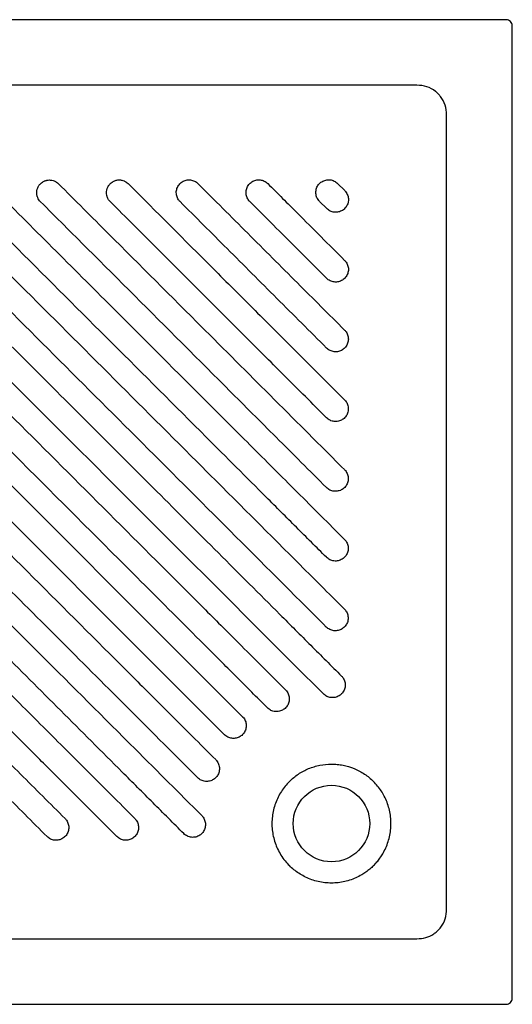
# Model space of a CAD drawing. Header units: millimetres. Extents: x 5358.209 to 5359.007, y 3206.355 to 3207.153.
# Tile 2 of 2: x 5358.608 to 5359.007, y 3206.355 to 3207.153. Entities that reach past the tile are written whole.
import ezdxf

# ---------------------------------------------------------------- set-up
doc = ezdxf.new("R2010")
doc.units = ezdxf.units.MM
doc.layers.add('SANINDUSA', color=3, linetype='Continuous')

msp = doc.modelspace()

# ---------------------------------------------------------------- linework, layer by layer
at = {"layer": 'SANINDUSA'}
for p, q in [((5359.00192, 3207.15336), (5358.214, 3207.15336)), ((5359.00692, 3206.36043), (5359.00692, 3207.14836)), ((5358.92961, 3207.10019), (5358.28631, 3207.10019)), ((5358.95375, 3206.43275), (5358.95375, 3207.07604)), ((5358.8654, 3207.02063), (5358.87119, 3207.01484)), ((5358.85662, 3207.00029), (5358.85083, 3207.00608)), ((5358.28631, 3206.4086), (5358.92961, 3206.4086)), ((5358.214, 3206.35543), (5359.00192, 3206.35543))]:
    msp.add_line(p, q, dxfattribs=at)
at = {"layer": 'SANINDUSA', "flags": 128}
for points in [[(5358.35675, 3207.02017), (5358.3949, 3206.98202), (5358.54749, 3206.82943), (5358.78844, 3206.58853)], [(5358.77383, 3206.57391), (5358.53292, 3206.81487), (5358.38033, 3206.96746), (5358.34218, 3207.0056)]]:
    msp.add_lwpolyline(points, dxfattribs=at)
at = {"layer": 'SANINDUSA'}
msp.add_circle((5358.86046, 3206.50189), 0.031, dxfattribs=at)
for centre, major_axis, ratio, start_param, end_param in [((5359.00195, 3207.14838), (0.00466, -0.00182), 0.993616, 1.159881, 1.945103), ((5359.00195, 3207.14838), (-0.00182, 0.00466), 0.993616, 4.338082, 5.123304), ((5358.92715, 3207.07359), (0.01901, 0.02045), 0.895232, 0.072315, 0.711055), ((5358.92715, 3207.07359), (0.02045, 0.01901), 0.895232, 5.57213, 6.210871), ((5358.92715, 3206.4352), (0.02045, -0.01901), 0.895232, 0.088133, 0.711055), ((5358.92715, 3206.4352), (-0.01901, 0.02045), 0.895232, 2.430537, 2.997794), ((5359.00195, 3206.36041), (0.00182, 0.00466), 0.993616, 4.301474, 5.086696), ((5359.00195, 3206.36041), (0.00466, 0.00182), 0.993616, 4.338082, 5.123304)]:
    msp.add_ellipse(centre, major_axis=major_axis, ratio=ratio, start_param=start_param, end_param=end_param, dxfattribs=at)
for points, knots in [([(5358.94878, 3207.09122), (5358.9482, 3207.09196), (5358.94757, 3207.09267), (5358.94624, 3207.094), (5358.94553, 3207.09463), (5358.94479, 3207.09521)], [0, 0, 0, 0, 0.5, 0.5, 1, 1, 1, 1]), ([(5358.62476, 3207.00587), (5358.62428, 3207.00635), (5358.62385, 3207.00688), (5358.6231, 3207.008), (5358.62278, 3207.00859), (5358.6224, 3207.00953), (5358.62228, 3207.00985), (5358.62209, 3207.0105), (5358.62201, 3207.01082), (5358.62181, 3207.01181), (5358.62175, 3207.01248), (5358.62175, 3207.01384), (5358.62182, 3207.01451), (5358.62201, 3207.01549), (5358.62209, 3207.01582), (5358.62229, 3207.01647), (5358.62241, 3207.01679), (5358.6228, 3207.01772), (5358.62311, 3207.01831), (5358.62367, 3207.01915), (5358.62388, 3207.01942), (5358.62431, 3207.01995), (5358.62453, 3207.0202), (5358.62525, 3207.02091), (5358.62577, 3207.02134), (5358.62661, 3207.0219), (5358.6269, 3207.02208), (5358.6275, 3207.02239), (5358.6281, 3207.02268), (5358.62874, 3207.02291), (5358.62938, 3207.0231), (5358.62971, 3207.02318), (5358.63071, 3207.02338), (5358.63138, 3207.02345), (5358.63238, 3207.02345), (5358.63272, 3207.02343), (5358.63339, 3207.02337), (5358.63373, 3207.02332), (5358.63472, 3207.02312), (5358.63536, 3207.02292), (5358.6363, 3207.02254), (5358.6366, 3207.02239), (5358.6372, 3207.02207), (5358.63749, 3207.0219), (5358.63832, 3207.02134), (5358.63884, 3207.02092), (5358.63932, 3207.02044)], [0, 0, 0, 0, 0.0625, 0.0625, 0.125, 0.125, 0.15625, 0.15625, 0.1875, 0.1875, 0.25, 0.25, 0.3125, 0.3125, 0.34375, 0.34375, 0.375, 0.375, 0.4375, 0.4375, 0.46875, 0.46875, 0.5, 0.5, 0.5625, 0.5625, 0.59375, 0.59375, 0.625, 0.65625, 0.65625, 0.6875, 0.6875, 0.75, 0.75, 0.78125, 0.78125, 0.8125, 0.8125, 0.875, 0.875, 0.90625, 0.90625, 0.9375, 0.9375, 1, 1, 1, 1]), ([(5358.68127, 3207.00593), (5358.68079, 3207.00641), (5358.68036, 3207.00694), (5358.67962, 3207.00805), (5358.6793, 3207.00865), (5358.67891, 3207.00958), (5358.6788, 3207.0099), (5358.6786, 3207.01055), (5358.67852, 3207.01087), (5358.67833, 3207.01186), (5358.67826, 3207.01253), (5358.67826, 3207.01389), (5358.67833, 3207.01456), (5358.67853, 3207.01555), (5358.67861, 3207.01587), (5358.67881, 3207.01652), (5358.67892, 3207.01684), (5358.67931, 3207.01777), (5358.67963, 3207.01837), (5358.68019, 3207.0192), (5358.68039, 3207.01948), (5358.68082, 3207.02), (5358.68105, 3207.02025), (5358.68176, 3207.02096), (5358.68228, 3207.02139), (5358.68313, 3207.02195), (5358.68342, 3207.02213), (5358.68401, 3207.02245), (5358.68462, 3207.02273), (5358.68525, 3207.02296), (5358.6859, 3207.02315), (5358.68623, 3207.02324), (5358.68722, 3207.02344), (5358.68789, 3207.0235), (5358.6889, 3207.0235), (5358.68924, 3207.02348), (5358.68991, 3207.02342), (5358.69025, 3207.02337), (5358.69124, 3207.02317), (5358.69188, 3207.02298), (5358.69281, 3207.02259), (5358.69312, 3207.02244), (5358.69372, 3207.02213), (5358.694, 3207.02195), (5358.69484, 3207.02139), (5358.69536, 3207.02097), (5358.69584, 3207.02049)], [0, 0, 0, 0, 0.0625, 0.0625, 0.125, 0.125, 0.15625, 0.15625, 0.1875, 0.1875, 0.25, 0.25, 0.3125, 0.3125, 0.34375, 0.34375, 0.375, 0.375, 0.4375, 0.4375, 0.46875, 0.46875, 0.5, 0.5, 0.5625, 0.5625, 0.59375, 0.59375, 0.625, 0.65625, 0.65625, 0.6875, 0.6875, 0.75, 0.75, 0.78125, 0.78125, 0.8125, 0.8125, 0.875, 0.875, 0.90625, 0.90625, 0.9375, 0.9375, 1, 1, 1, 1]), ([(5358.73779, 3207.00598), (5358.73754, 3207.00624), (5358.7369, 3207.00693), (5358.73605, 3207.0082), (5358.73533, 3207.00978), (5358.73489, 3207.01147), (5358.73473, 3207.01321), (5358.73487, 3207.01494), (5358.7353, 3207.01663), (5358.73601, 3207.01823), (5358.73697, 3207.01968), (5358.73816, 3207.02095), (5358.73955, 3207.022), (5358.7411, 3207.0228), (5358.74276, 3207.02334), (5358.74448, 3207.02358), (5358.74622, 3207.02354), (5358.74793, 3207.0232), (5358.74956, 3207.02258), (5358.75107, 3207.0217), (5358.75193, 3207.02093), (5358.75236, 3207.02054)], [0, 0, 0, 0, 0.033572, 0.087284, 0.140996, 0.194714, 0.248431, 0.302145, 0.355858, 0.409558, 0.463258, 0.516942, 0.570624, 0.624295, 0.677963, 0.731628, 0.785293, 0.838967, 0.892642, 0.946321, 1, 1, 1, 1]), ([(5358.79431, 3207.00603), (5358.79406, 3207.00629), (5358.79342, 3207.00698), (5358.79257, 3207.00825), (5358.79184, 3207.00984), (5358.7914, 3207.01152), (5358.79124, 3207.01326), (5358.79139, 3207.015), (5358.79181, 3207.01669), (5358.79252, 3207.01828), (5358.79349, 3207.01974), (5358.79468, 3207.021), (5358.79607, 3207.02206), (5358.79762, 3207.02286), (5358.79928, 3207.02339), (5358.801, 3207.02363), (5358.80274, 3207.02359), (5358.80445, 3207.02325), (5358.80608, 3207.02263), (5358.80759, 3207.02175), (5358.80845, 3207.02098), (5358.80888, 3207.02059)], [0, 0, 0, 0, 0.03358, 0.087309, 0.141038, 0.19478, 0.248519, 0.302255, 0.35599, 0.409702, 0.463414, 0.517093, 0.570773, 0.624423, 0.678074, 0.731711, 0.785348, 0.839005, 0.892663, 0.946332, 1, 1, 1, 1]), ([(5358.85083, 3207.00608), (5358.85058, 3207.00634), (5358.84994, 3207.00703), (5358.84909, 3207.0083), (5358.84837, 3207.00989), (5358.84792, 3207.01157), (5358.84776, 3207.01331), (5358.84791, 3207.01505), (5358.84833, 3207.01675), (5358.84905, 3207.01834), (5358.85001, 3207.01979), (5358.85121, 3207.02106), (5358.8526, 3207.02211), (5358.85415, 3207.02291), (5358.8558, 3207.02344), (5358.85753, 3207.02368), (5358.85927, 3207.02364), (5358.86098, 3207.02329), (5358.8626, 3207.02267), (5358.86411, 3207.0218), (5358.86497, 3207.02102), (5358.8654, 3207.02063)], [0, 0, 0, 0, 0.033558, 0.08731, 0.141061, 0.194841, 0.248619, 0.302392, 0.356163, 0.409899, 0.463634, 0.517311, 0.57099, 0.624614, 0.678236, 0.731834, 0.78543, 0.839061, 0.892692, 0.946347, 1, 1, 1, 1]), ([(5358.41326, 3207.02022), (5358.42598, 3207.00751), (5358.48956, 3206.94393), (5358.57857, 3206.85492), (5358.6803, 3206.75319), (5358.74066, 3206.69283), (5358.78834, 3206.64517), (5358.81058, 3206.62293), (5358.82332, 3206.61019)], [0, 0, 0, 0, 0.093036, 0.465182, 0.651255, 0.837328, 0.906812, 1, 1, 1, 1]), ([(5358.46978, 3207.02028), (5358.50301, 3206.98704), (5358.53624, 3206.95381), (5358.6027, 3206.88735), (5358.63593, 3206.85412), (5358.68578, 3206.80427), (5358.7024, 3206.78766), (5358.73563, 3206.75443), (5358.75225, 3206.73781), (5358.78549, 3206.70458), (5358.80211, 3206.68796), (5358.82704, 3206.66303), (5358.83535, 3206.65471), (5358.85198, 3206.63809), (5358.86029, 3206.62978), (5358.86861, 3206.62146)], [0, 0, 0, 0, 0.25, 0.25, 0.5, 0.5, 0.625, 0.625, 0.75, 0.75, 0.875, 0.875, 0.9375, 0.9375, 1, 1, 1, 1]), ([(5358.52629, 3207.02033), (5358.57746, 3206.96916), (5358.65409, 3206.89254), (5358.74345, 3206.80318), (5358.79439, 3206.75224), (5358.82625, 3206.72038), (5358.85177, 3206.69486), (5358.86456, 3206.68208), (5358.87095, 3206.67569)], [0, 0, 0, 0, 0.4454312, 0.6671022, 0.7779404, 0.8887782, 0.9443881, 1, 1, 1, 1]), ([(5358.58281, 3207.02038), (5358.61516, 3206.98803), (5358.67297, 3206.93022), (5358.74352, 3206.85968), (5358.79445, 3206.80875), (5358.82631, 3206.77689), (5358.85182, 3206.75138), (5358.8646, 3206.7386), (5358.87099, 3206.73221)], [0, 0, 0, 0, 0.336837, 0.601934, 0.734486, 0.867037, 0.933517, 1, 1, 1, 1]), ([(5358.63932, 3207.02044), (5358.65287, 3207.00689), (5358.69187, 3206.96789), (5358.7436, 3206.91616), (5358.79452, 3206.86524), (5358.83276, 3206.82701), (5358.85826, 3206.8015), (5358.87103, 3206.78873)], [0, 0, 0, 0, 0.175361, 0.505045, 0.669891, 0.834735, 1, 1, 1, 1]), ([(5358.69584, 3207.02049), (5358.71866, 3206.99767), (5358.75289, 3206.96343), (5358.79854, 3206.91778), (5358.83413, 3206.8822), (5358.85831, 3206.85802), (5358.87107, 3206.84526)], [0, 0, 0, 0, 0.390787, 0.586183, 0.78158, 1, 1, 1, 1]), ([(5358.75236, 3207.02054), (5358.76577, 3207.00712), (5358.7926, 3206.9803), (5358.83218, 3206.94071), (5358.85836, 3206.91454), (5358.87111, 3206.90179)], [0, 0, 0, 0, 0.338928, 0.677858, 1, 1, 1, 1]), ([(5358.80888, 3207.02059), (5358.81689, 3207.01258), (5358.83764, 3206.99182), (5358.8584, 3206.97106), (5358.87115, 3206.95831)], [0, 0, 0, 0, 0.3859404, 1, 1, 1, 1]), ([(5358.87119, 3207.01484), (5358.87143, 3207.01458), (5358.87208, 3207.01389), (5358.87293, 3207.01262), (5358.87365, 3207.01103), (5358.8741, 3207.00934), (5358.87425, 3207.00761), (5358.87411, 3207.00586), (5358.87368, 3207.00417), (5358.87297, 3207.00258), (5358.87201, 3207.00112), (5358.87081, 3206.99986), (5358.86942, 3206.99881), (5358.86787, 3206.99801), (5358.86621, 3206.99748), (5358.86449, 3206.99724), (5358.86275, 3206.99729), (5358.86104, 3206.99763), (5358.85942, 3206.99825), (5358.85791, 3206.99913), (5358.85705, 3206.9999), (5358.85662, 3207.00029)], [0, 0, 0, 0, 0.03357, 0.087328, 0.141086, 0.194886, 0.248687, 0.302478, 0.356267, 0.410001, 0.463734, 0.517395, 0.571054, 0.62466, 0.678266, 0.731857, 0.78545, 0.839082, 0.892714, 0.946357, 1, 1, 1, 1]), ([(5358.80866, 3206.59566), (5358.80012, 3206.6042), (5358.79158, 3206.61275), (5358.7745, 3206.62984), (5358.76596, 3206.63838), (5358.74034, 3206.66401), (5358.72326, 3206.68109), (5358.67201, 3206.73234), (5358.63785, 3206.76651), (5358.53536, 3206.869), (5358.46703, 3206.93733), (5358.3987, 3207.00566)], [0, 0, 0, 0, 0.0625, 0.0625, 0.125, 0.125, 0.25, 0.25, 0.5, 0.5, 1, 1, 1, 1]), ([(5358.85392, 3206.60699), (5358.84236, 3206.61855), (5358.81925, 3206.64166), (5358.78459, 3206.67633), (5358.72682, 3206.7341), (5358.62975, 3206.83118), (5358.53151, 3206.92941), (5358.46793, 3206.993), (5358.45521, 3207.00571)], [0, 0, 0, 0, 0.086923, 0.173847, 0.260772, 0.521565, 0.904314, 1, 1, 1, 1]), ([(5358.85629, 3206.66119), (5358.84347, 3206.67401), (5358.81783, 3206.69965), (5358.76656, 3206.75093), (5358.67724, 3206.84025), (5358.58803, 3206.92946), (5358.52445, 3206.99305), (5358.51173, 3207.00576)], [0, 0, 0, 0, 0.1115763, 0.2231541, 0.4463321, 0.8892739, 1, 1, 1, 1]), ([(5358.85636, 3206.7177), (5358.84824, 3206.72581), (5358.83202, 3206.74203), (5358.79958, 3206.77448), (5358.74981, 3206.82425), (5358.68271, 3206.89135), (5358.61912, 3206.95495), (5358.58096, 3206.9931), (5358.56824, 3207.00582)], [0, 0, 0, 0, 0.084425, 0.16885, 0.337712, 0.602641, 0.867571, 1, 1, 1, 1]), ([(5358.85641, 3206.77421), (5358.84282, 3206.7878), (5358.8165, 3206.81413), (5358.77746, 3206.85317), (5358.72654, 3206.90409), (5358.67565, 3206.95498), (5358.63748, 3206.99315), (5358.62476, 3207.00587)], [0, 0, 0, 0, 0.175945, 0.340777, 0.505609, 0.835281, 1, 1, 1, 1]), ([(5358.85647, 3206.83073), (5358.84505, 3206.84215), (5358.8222, 3206.86499), (5358.77652, 3206.91067), (5358.72955, 3206.95765), (5358.69399, 3206.99321), (5358.68127, 3207.00593)], [0, 0, 0, 0, 0.195531, 0.391063, 0.78215, 1, 1, 1, 1]), ([(5358.85652, 3206.88725), (5358.84309, 3206.90067), (5358.81624, 3206.92753), (5358.77666, 3206.9671), (5358.75052, 3206.99325), (5358.73779, 3207.00598)], [0, 0, 0, 0, 0.339202, 0.678415, 1, 1, 1, 1]), ([(5358.85657, 3206.94377), (5358.84855, 3206.95179), (5358.8278, 3206.97254), (5358.80704, 3206.9933), (5358.79431, 3207.00603)], [0, 0, 0, 0, 0.3863114, 1, 1, 1, 1]), ([(5358.3567, 3206.96365), (5358.36941, 3206.95094), (5358.43299, 3206.88736), (5358.54744, 3206.77291), (5358.65865, 3206.6617), (5358.73174, 3206.58863), (5358.75396, 3206.56642), (5358.76669, 3206.5537)], [0, 0, 0, 0, 0.09305, 0.465252, 0.837453, 0.906887, 1, 1, 1, 1]), ([(5358.87115, 3206.95831), (5358.8714, 3206.95805), (5358.87204, 3206.95736), (5358.87289, 3206.95609), (5358.87362, 3206.9545), (5358.87406, 3206.95281), (5358.87422, 3206.95107), (5358.87407, 3206.94933), (5358.87364, 3206.94763), (5358.87293, 3206.94604), (5358.87196, 3206.94459), (5358.87076, 3206.94333), (5358.86937, 3206.94228), (5358.86782, 3206.94148), (5358.86616, 3206.94095), (5358.86444, 3206.94072), (5358.8627, 3206.94076), (5358.86099, 3206.94111), (5358.85937, 3206.94173), (5358.85786, 3206.9426), (5358.857, 3206.94338), (5358.85657, 3206.94377)], [0, 0, 0, 0, 0.033686, 0.087474, 0.141262, 0.195083, 0.248903, 0.302694, 0.356484, 0.410199, 0.463914, 0.517543, 0.571175, 0.624753, 0.678332, 0.731914, 0.785494, 0.839123, 0.892753, 0.946376, 1, 1, 1, 1]), ([(5358.75216, 3206.53903), (5358.73388, 3206.55731), (5358.69733, 3206.59387), (5358.62424, 3206.66698), (5358.51855, 3206.77267), (5358.41843, 3206.87279), (5358.35485, 3206.93637), (5358.34213, 3206.94909)], [0, 0, 0, 0, 0.133703, 0.267406, 0.534815, 0.906963, 1, 1, 1, 1]), ([(5358.35664, 3206.90714), (5358.42587, 3206.83791), (5358.52055, 3206.74323), (5358.62796, 3206.63583), (5358.67887, 3206.58492), (5358.71071, 3206.55309), (5358.73621, 3206.52759), (5358.74898, 3206.51482), (5358.75536, 3206.50843)], [0, 0, 0, 0, 0.520938, 0.71245, 0.808207, 0.903963, 0.951981, 1, 1, 1, 1]), ([(5358.87111, 3206.90179), (5358.87136, 3206.90152), (5358.87201, 3206.90083), (5358.87286, 3206.89955), (5358.87358, 3206.89796), (5358.87402, 3206.89627), (5358.87418, 3206.89453), (5358.87403, 3206.89279), (5358.8736, 3206.8911), (5358.87289, 3206.8895), (5358.87192, 3206.88805), (5358.87072, 3206.88679), (5358.86932, 3206.88575), (5358.86777, 3206.88495), (5358.86612, 3206.88443), (5358.86439, 3206.88419), (5358.86265, 3206.88424), (5358.86094, 3206.88458), (5358.85932, 3206.88521), (5358.85781, 3206.88608), (5358.85695, 3206.88686), (5358.85652, 3206.88725)], [0, 0, 0, 0, 0.033819, 0.08764, 0.14146, 0.195304, 0.249146, 0.302935, 0.356727, 0.410417, 0.46411, 0.517707, 0.571305, 0.624855, 0.678405, 0.731974, 0.785544, 0.839168, 0.892794, 0.946397, 1, 1, 1, 1]), ([(5358.74089, 3206.49375), (5358.73258, 3206.50206), (5358.72426, 3206.51038), (5358.70764, 3206.527), (5358.69933, 3206.53531), (5358.67439, 3206.56025), (5358.65778, 3206.57687), (5358.62454, 3206.6101), (5358.60793, 3206.62672), (5358.57469, 3206.65995), (5358.55808, 3206.67657), (5358.50823, 3206.72642), (5358.475, 3206.75965), (5358.40854, 3206.82611), (5358.37531, 3206.85934), (5358.34208, 3206.89257)], [0, 0, 0, 0, 0.0625, 0.0625, 0.125, 0.125, 0.25, 0.25, 0.375, 0.375, 0.5, 0.5, 0.75, 0.75, 1, 1, 1, 1]), ([(5358.35659, 3206.85062), (5358.40776, 3206.79946), (5358.48438, 3206.72283), (5358.57374, 3206.63348), (5358.62465, 3206.58256), (5358.6565, 3206.55072), (5358.68201, 3206.52522), (5358.69478, 3206.51245), (5358.70117, 3206.50606)], [0, 0, 0, 0, 0.445552, 0.667204, 0.778031, 0.888859, 0.944429, 1, 1, 1, 1]), ([(5358.87107, 3206.84526), (5358.87132, 3206.84499), (5358.87197, 3206.8443), (5358.87282, 3206.84302), (5358.87355, 3206.84143), (5358.87399, 3206.83973), (5358.87414, 3206.83799), (5358.87399, 3206.83625), (5358.87356, 3206.83456), (5358.87284, 3206.83297), (5358.87187, 3206.83152), (5358.87067, 3206.83026), (5358.86927, 3206.82922), (5358.86772, 3206.82843), (5358.86606, 3206.8279), (5358.86434, 3206.82767), (5358.8626, 3206.82772), (5358.86089, 3206.82806), (5358.85927, 3206.82869), (5358.85776, 3206.82956), (5358.8569, 3206.83034), (5358.85647, 3206.83073)], [0, 0, 0, 0, 0.033971, 0.087834, 0.141697, 0.195566, 0.249434, 0.303223, 0.357012, 0.410675, 0.464338, 0.517895, 0.57145, 0.624967, 0.678483, 0.73204, 0.785598, 0.83922, 0.892844, 0.946422, 1, 1, 1, 1]), ([(5358.68667, 3206.4914), (5358.67811, 3206.49995), (5358.66101, 3206.51706), (5358.63536, 3206.54271), (5358.60544, 3206.57263), (5358.57125, 3206.60683), (5358.52017, 3206.65791), (5358.45648, 3206.7216), (5358.39289, 3206.78519), (5358.35474, 3206.82334), (5358.34202, 3206.83606)], [0, 0, 0, 0, 0.074396, 0.148794, 0.223192, 0.334807, 0.446422, 0.667859, 0.889295, 1, 1, 1, 1]), ([(5358.35653, 3206.79411), (5358.38054, 3206.7701), (5358.40455, 3206.7461), (5358.45256, 3206.69808), (5358.47657, 3206.67408), (5358.51258, 3206.63807), (5358.52458, 3206.62606), (5358.54859, 3206.60205), (5358.5606, 3206.59005), (5358.58461, 3206.56604), (5358.59662, 3206.55403), (5358.62063, 3206.53002), (5358.63264, 3206.51801), (5358.64466, 3206.506)], [0, 0, 0, 0, 0.25, 0.25, 0.5, 0.5, 0.625, 0.625, 0.75, 0.75, 0.875, 0.875, 1, 1, 1, 1]), ([(5358.87103, 3206.78873), (5358.87129, 3206.78846), (5358.87194, 3206.78777), (5358.87279, 3206.78649), (5358.87351, 3206.78489), (5358.87395, 3206.7832), (5358.8741, 3206.78145), (5358.87395, 3206.77971), (5358.87351, 3206.77802), (5358.87279, 3206.77643), (5358.87182, 3206.77499), (5358.87061, 3206.77373), (5358.86922, 3206.77269), (5358.86767, 3206.7719), (5358.86601, 3206.77138), (5358.86428, 3206.77115), (5358.86254, 3206.7712), (5358.86084, 3206.77154), (5358.85921, 3206.77217), (5358.8577, 3206.77304), (5358.85684, 3206.77382), (5358.85641, 3206.77421)], [0, 0, 0, 0, 0.034153, 0.088064, 0.141973, 0.195869, 0.249764, 0.303548, 0.357332, 0.410962, 0.464591, 0.518102, 0.571612, 0.625091, 0.678571, 0.732117, 0.785665, 0.839284, 0.892904, 0.946452, 1, 1, 1, 1]), ([(5358.63015, 3206.49136), (5358.61813, 3206.50338), (5358.60612, 3206.51539), (5358.5821, 3206.53941), (5358.57009, 3206.55142), (5358.54607, 3206.57544), (5358.53406, 3206.58745), (5358.51005, 3206.61146), (5358.49804, 3206.62347), (5358.46203, 3206.65949), (5358.43801, 3206.6835), (5358.38999, 3206.73152), (5358.36598, 3206.75553), (5358.34197, 3206.77954)], [0, 0, 0, 0, 0.125, 0.125, 0.25, 0.25, 0.375, 0.375, 0.5, 0.5, 0.75, 0.75, 1, 1, 1, 1]), ([(5358.87099, 3206.73221), (5358.87125, 3206.73194), (5358.8719, 3206.73124), (5358.87275, 3206.72995), (5358.87348, 3206.72836), (5358.87391, 3206.72666), (5358.87406, 3206.72491), (5358.87391, 3206.72317), (5358.87346, 3206.72148), (5358.87274, 3206.71989), (5358.87176, 3206.71845), (5358.87055, 3206.7172), (5358.86916, 3206.71616), (5358.86761, 3206.71538), (5358.86595, 3206.71486), (5358.86422, 3206.71463), (5358.86248, 3206.71468), (5358.86078, 3206.71503), (5358.85915, 3206.71566), (5358.85764, 3206.71653), (5358.85678, 3206.71731), (5358.85636, 3206.7177)], [0, 0, 0, 0, 0.03437, 0.08835, 0.142327, 0.196267, 0.250206, 0.303985, 0.357765, 0.411346, 0.464929, 0.518373, 0.571818, 0.625249, 0.678679, 0.732213, 0.785746, 0.839364, 0.892978, 0.946491, 1, 1, 1, 1]), ([(5358.87095, 3206.67569), (5358.87121, 3206.67541), (5358.87186, 3206.67472), (5358.87272, 3206.67342), (5358.87344, 3206.67182), (5358.87388, 3206.67012), (5358.87402, 3206.66837), (5358.87386, 3206.66663), (5358.87341, 3206.66494), (5358.87268, 3206.66336), (5358.8717, 3206.66192), (5358.87049, 3206.66067), (5358.8691, 3206.65964), (5358.86754, 3206.65886), (5358.86588, 3206.65834), (5358.86416, 3206.65812), (5358.86242, 3206.65817), (5358.86071, 3206.65852), (5358.85909, 3206.65915), (5358.85758, 3206.66002), (5358.85672, 3206.6608), (5358.85629, 3206.66119)], [0, 0, 0, 0, 0.034657, 0.088705, 0.142752, 0.196729, 0.250705, 0.304476, 0.358246, 0.41178, 0.465315, 0.518697, 0.572077, 0.625455, 0.678833, 0.73235, 0.785865, 0.839474, 0.893083, 0.946542, 1, 1, 1, 1]), ([(5358.86861, 3206.62146), (5358.86887, 3206.62118), (5358.86953, 3206.62048), (5358.87038, 3206.61918), (5358.87111, 3206.61757), (5358.87153, 3206.61586), (5358.87167, 3206.61411), (5358.8715, 3206.61237), (5358.87105, 3206.61069), (5358.87031, 3206.60911), (5358.86932, 3206.60768), (5358.86811, 3206.60644), (5358.86671, 3206.60542), (5358.86516, 3206.60465), (5358.8635, 3206.60414), (5358.86178, 3206.60392), (5358.86004, 3206.60398), (5358.85833, 3206.60433), (5358.85671, 3206.60495), (5358.8552, 3206.60583), (5358.85435, 3206.6066), (5358.85392, 3206.60699)], [0, 0, 0, 0, 0.03519, 0.089372, 0.143551, 0.197628, 0.251703, 0.305483, 0.359263, 0.412704, 0.466144, 0.519373, 0.572603, 0.625854, 0.679107, 0.732586, 0.786065, 0.839663, 0.893259, 0.94663, 1, 1, 1, 1]), ([(5358.82332, 3206.61019), (5358.82358, 3206.60992), (5358.82423, 3206.60923), (5358.82508, 3206.60794), (5358.8258, 3206.60634), (5358.82624, 3206.60464), (5358.82638, 3206.6029), (5358.82622, 3206.60117), (5358.82578, 3206.59949), (5358.82505, 3206.59791), (5358.82408, 3206.59647), (5358.82288, 3206.59522), (5358.82149, 3206.59418), (5358.81994, 3206.59339), (5358.81828, 3206.59285), (5358.81655, 3206.59261), (5358.8148, 3206.59266), (5358.81309, 3206.593), (5358.81146, 3206.59362), (5358.80994, 3206.59449), (5358.80908, 3206.59527), (5358.80866, 3206.59566)], [0, 0, 0, 0, 0.034495, 0.088478, 0.14246, 0.196261, 0.250062, 0.303605, 0.357148, 0.410509, 0.46387, 0.517236, 0.570603, 0.624152, 0.677703, 0.731495, 0.785285, 0.839068, 0.892849, 0.946425, 1, 1, 1, 1]), ([(5358.78844, 3206.58853), (5358.78855, 3206.58841), (5358.78909, 3206.58786), (5358.78992, 3206.58676), (5358.79073, 3206.58516), (5358.79125, 3206.58349), (5358.79148, 3206.58175), (5358.79142, 3206.58), (5358.79105, 3206.57829), (5358.79042, 3206.57668), (5358.78954, 3206.5752), (5358.78878, 3206.57436), (5358.7884, 3206.57395)], [0, 0, 0, 0, 0.028832, 0.144592, 0.252318, 0.360044, 0.467976, 0.57591, 0.683812, 0.791717, 0.895859, 1, 1, 1, 1]), ([(5358.7884, 3206.57395), (5358.78799, 3206.57358), (5358.78717, 3206.57283), (5358.78572, 3206.57196), (5358.78412, 3206.57131), (5358.7824, 3206.57094), (5358.78065, 3206.57087), (5358.77891, 3206.57109), (5358.77724, 3206.5716), (5358.77562, 3206.57242), (5358.77451, 3206.57325), (5358.77394, 3206.5738), (5358.77383, 3206.57391)], [0, 0, 0, 0, 0.102559, 0.205115, 0.313018, 0.420919, 0.528853, 0.636788, 0.744514, 0.852239, 0.97054, 1, 1, 1, 1]), ([(5358.76669, 3206.5537), (5358.76693, 3206.55344), (5358.76757, 3206.55277), (5358.76841, 3206.55151), (5358.76914, 3206.54994), (5358.76959, 3206.54826), (5358.76976, 3206.54654), (5358.76963, 3206.5448), (5358.76923, 3206.5431), (5358.76854, 3206.5415), (5358.76759, 3206.54002), (5358.76641, 3206.53873), (5358.76502, 3206.53765), (5358.76347, 3206.53682), (5358.76181, 3206.53626), (5358.76008, 3206.536), (5358.75833, 3206.53603), (5358.75661, 3206.53636), (5358.75497, 3206.53698), (5358.75345, 3206.53786), (5358.75259, 3206.53864), (5358.75216, 3206.53903)], [0, 0, 0, 0, 0.032457, 0.085839, 0.13922, 0.192593, 0.245967, 0.29952, 0.353073, 0.406903, 0.460733, 0.514767, 0.568799, 0.622845, 0.676889, 0.730773, 0.784657, 0.838426, 0.892197, 0.946098, 1, 1, 1, 1]), ([(5358.82637, 3206.53598), (5358.82859, 3206.5382), (5358.83102, 3206.5402), (5358.83431, 3206.54241), (5358.83498, 3206.54283), (5358.83634, 3206.54365), (5358.83703, 3206.54404), (5358.83911, 3206.54515), (5358.84053, 3206.54582), (5358.84343, 3206.54702), (5358.84491, 3206.54755), (5358.84717, 3206.54824), (5358.84793, 3206.54846), (5358.84947, 3206.54884), (5358.85025, 3206.54902), (5358.85413, 3206.54979), (5358.85725, 3206.5501), (5358.86196, 3206.55011), (5358.86354, 3206.55003), (5358.86591, 3206.5498), (5358.8667, 3206.54971), (5358.86827, 3206.54948), (5358.86904, 3206.54934), (5358.8729, 3206.54858), (5358.8759, 3206.54767), (5358.88029, 3206.54587), (5358.88173, 3206.54519), (5358.88453, 3206.5437), (5358.88588, 3206.54289), (5358.88851, 3206.54113), (5358.88979, 3206.54019), (5358.89225, 3206.53818), (5358.89343, 3206.53711), (5358.89455, 3206.53599)], [0, 0, 0, 0, 0.125, 0.125, 0.15625, 0.15625, 0.1875, 0.1875, 0.25, 0.25, 0.3125, 0.3125, 0.34375, 0.34375, 0.375, 0.375, 0.5, 0.5, 0.5625, 0.5625, 0.59375, 0.59375, 0.625, 0.625, 0.75, 0.75, 0.8125, 0.8125, 0.875, 0.875, 0.9375, 0.9375, 1, 1, 1, 1]), ([(5358.82637, 3206.53598), (5358.82519, 3206.53473), (5358.82283, 3206.53222), (5358.81978, 3206.52793), (5358.81714, 3206.52328), (5358.81502, 3206.51828), (5358.81346, 3206.51308), (5358.81251, 3206.50773), (5358.81215, 3206.50232), (5358.8124, 3206.49689), (5358.81327, 3206.49153), (5358.81474, 3206.4863), (5358.8168, 3206.48118), (5358.8195, 3206.47628), (5358.82268, 3206.47173), (5358.82517, 3206.46908), (5358.82637, 3206.4678)], [0, 0, 0, 0, 0.068186, 0.136372, 0.207946, 0.27975, 0.351325, 0.422803, 0.49451, 0.565989, 0.63751, 0.709258, 0.780777, 0.85577, 0.930764, 1, 1, 1, 1]), ([(5358.89455, 3206.4678), (5358.89548, 3206.46878), (5358.89734, 3206.47073), (5358.89981, 3206.47395), (5358.90227, 3206.47773), (5358.90455, 3206.48215), (5358.90649, 3206.48722), (5358.90785, 3206.49248), (5358.9086, 3206.49786), (5358.90875, 3206.50328), (5358.9083, 3206.5087), (5358.90722, 3206.51402), (5358.90557, 3206.51919), (5358.90342, 3206.524), (5358.90083, 3206.52839), (5358.89793, 3206.53239), (5358.89568, 3206.53479), (5358.89455, 3206.53598)], [0, 0, 0, 0, 0.053436, 0.106967, 0.160403, 0.231914, 0.303654, 0.375165, 0.446678, 0.518418, 0.589931, 0.661451, 0.733199, 0.804719, 0.869752, 0.934959, 1, 1, 1, 1]), ([(5358.64466, 3206.506), (5358.6449, 3206.50574), (5358.64553, 3206.50507), (5358.64637, 3206.50381), (5358.64711, 3206.50224), (5358.64756, 3206.50056), (5358.64774, 3206.49882), (5358.64762, 3206.49708), (5358.64721, 3206.49537), (5358.64651, 3206.49376), (5358.64556, 3206.49229), (5358.64437, 3206.491), (5358.64298, 3206.48993), (5358.64143, 3206.48911), (5358.63977, 3206.48856), (5358.63804, 3206.48831), (5358.6363, 3206.48835), (5358.63459, 3206.48869), (5358.63296, 3206.48931), (5358.63144, 3206.49019), (5358.63058, 3206.49097), (5358.63015, 3206.49136)], [0, 0, 0, 0, 0.032341, 0.085799, 0.139258, 0.192869, 0.24648, 0.300296, 0.354112, 0.408081, 0.462048, 0.516033, 0.570019, 0.623881, 0.677741, 0.731407, 0.785074, 0.838716, 0.892359, 0.946179, 1, 1, 1, 1]), ([(5358.70117, 3206.50606), (5358.7014, 3206.50581), (5358.70204, 3206.50514), (5358.70288, 3206.50389), (5358.70361, 3206.50232), (5358.70407, 3206.50064), (5358.70425, 3206.4989), (5358.70413, 3206.49716), (5358.70373, 3206.49545), (5358.70304, 3206.49384), (5358.70209, 3206.49236), (5358.7009, 3206.49106), (5358.69952, 3206.48998), (5358.69797, 3206.48916), (5358.6963, 3206.48861), (5358.69457, 3206.48835), (5358.69283, 3206.48839), (5358.69111, 3206.48873), (5358.68948, 3206.48935), (5358.68796, 3206.49023), (5358.6871, 3206.49101), (5358.68667, 3206.4914)], [0, 0, 0, 0, 0.032028, 0.085405, 0.138784, 0.19234, 0.245898, 0.299708, 0.353519, 0.407534, 0.461548, 0.515611, 0.569673, 0.623606, 0.67754, 0.731243, 0.784947, 0.838605, 0.892265, 0.946132, 1, 1, 1, 1]), ([(5358.75536, 3206.50843), (5358.7556, 3206.50819), (5358.75622, 3206.50752), (5358.75706, 3206.50628), (5358.7578, 3206.50471), (5358.75826, 3206.50303), (5358.75845, 3206.5013), (5358.75834, 3206.49956), (5358.75794, 3206.49785), (5358.75726, 3206.49623), (5358.75632, 3206.49474), (5358.75513, 3206.49343), (5358.75375, 3206.49235), (5358.7522, 3206.49152), (5358.75053, 3206.49096), (5358.7488, 3206.4907), (5358.74706, 3206.49074), (5358.74534, 3206.49107), (5358.74371, 3206.49169), (5358.74219, 3206.49257), (5358.74132, 3206.49336), (5358.74089, 3206.49375)], [0, 0, 0, 0, 0.03166, 0.084888, 0.138116, 0.191571, 0.245027, 0.298851, 0.352674, 0.406808, 0.460939, 0.515147, 0.569354, 0.623382, 0.67741, 0.731119, 0.784831, 0.83848, 0.892129, 0.946064, 1, 1, 1, 1]), ([(5358.89455, 3206.4678), (5358.89357, 3206.46687), (5358.89162, 3206.46501), (5358.8884, 3206.46254), (5358.88463, 3206.46008), (5358.8802, 3206.4578), (5358.87513, 3206.45587), (5358.86988, 3206.4545), (5358.8645, 3206.45375), (5358.85907, 3206.4536), (5358.85366, 3206.45406), (5358.84833, 3206.45513), (5358.84316, 3206.45679), (5358.83835, 3206.45894), (5358.83396, 3206.46153), (5358.82996, 3206.46442), (5358.82757, 3206.46668), (5358.82637, 3206.4678)], [0, 0, 0, 0, 0.053436, 0.106967, 0.160403, 0.231915, 0.303654, 0.375166, 0.446678, 0.518418, 0.589931, 0.661451, 0.733199, 0.804718, 0.869752, 0.934959, 1, 1, 1, 1]), ([(5358.94334, 3206.41252), (5358.94376, 3206.41281), (5358.94503, 3206.4137), (5358.947, 3206.41543), (5358.94835, 3206.41706), (5358.94902, 3206.41788)], [0, 0, 0, 0, 0.19409, 0.593498, 1, 1, 1, 1])]:
    msp.add_open_spline(points, degree=3, knots=knots, dxfattribs=at)

doc.saveas('drawing.dxf')
